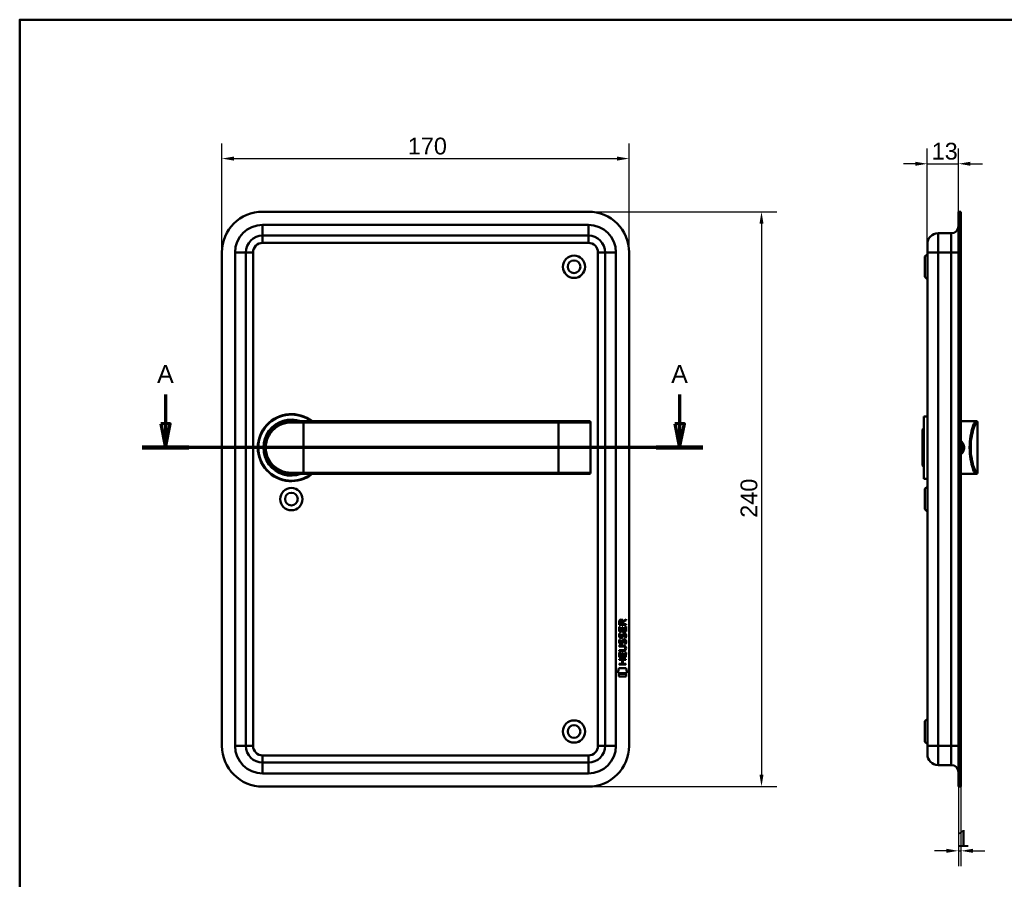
# Model space of a CAD drawing. Header units: millimetres. Extents: x 20 to 833, y 20 to 574.
# Tile 3 of 4: x 20 to 431, y 215 to 574. Entities that reach past the tile are written whole.
import ezdxf

# ---------------------------------------------------------------- set-up
doc = ezdxf.new("R2010")
doc.units = ezdxf.units.MM
doc.header["$LTSCALE"] = 2
for name, color, linetype, lineweight in [('Bemaßungen(DIN)', 7, 'Continuous', 25), ('Schnittansichtslinien(DIN)', 7, 'Continuous', 70), ('Sichtbare Kanten(DIN)', 7, 'Continuous', 50), ('Sichtbare tangentiale Kanten(DIN)', 7, 'Continuous', 50), ('Skizziergeometrie(DIN)', 7, 'Continuous', 50)]:
    doc.layers.add(name, color=color, linetype=linetype, lineweight=lineweight)
doc.styles.add('Aktuell-DINGroßer Text', font='arial.ttf')
doc.styles.add('STANDARD-DIN~0', font='arial.ttf')
doc.dimstyles.new('CAD-LAN', dxfattribs={"dimscale": 2, "dimtxt": 3.5, "dimasz": 2.5, "dimexe": 3.175, "dimexo": 0, "dimgap": 0.8, "dimtad": 1, "dimrnd": 1e-08, "dimtxsty": 'STANDARD-DIN~0', "dimcen": 0.09, "dimdle": 10, "dimclrd": 250, "dimclre": 250, "dimclrt": 250, "dimadec": 0, "dimazin": 2, "dimtfac": 1, "dimtmove": 0, "dimatfit": 3, "dimfxl": 1, "dimtolj": 1, "dimtzin": 0, "dimlwd": 25, "dimlwe": 25, "dimarcsym": 0})

# ---------------------------------------------------------------- blocks, each defined once
blk = doc.blocks.new('Ränder Standardrahmen')
at = {"layer": 'Skizziergeometrie(DIN)', "flags": 128}
blk.add_lwpolyline([(10, 10), (10, 287), (410, 287), (410, 10), (10, 10)], dxfattribs=at)
blk = doc.blocks.new('*D17')
at = {"layer": 'Bemaßungen(DIN)', "color": 250, "linetype": 'Continuous', "lineweight": 25, "true_color": 0x3f3f3f, "transparency": 16777216}
for p, q in [((398.93, 480.36), (398.93, 520.21)), ((411.93, 493.86), (411.93, 520.21)), ((393.93, 513.86), (388.93, 513.86)), ((398.93, 513.86), (411.93, 513.86)), ((416.93, 513.86), (421.93, 513.86))]:
    blk.add_line(p, q, dxfattribs=at)
at = {"layer": 'Bemaßungen(DIN)', "color": 250, "linetype": 'Continuous', "true_color": 0x3f3f3f, "transparency": 16777216}
for points in [[(393.93, 514.69), (393.93, 513.02), (398.93, 513.86)], [(416.93, 514.69), (416.93, 513.02), (411.93, 513.86)]]:
    blk.add_solid(points, dxfattribs=at)
at = {"layer": 'Defpoints', "color": 0, "linetype": 'Continuous', "transparency": 16777216}
for p in [(411.93, 513.86), (411.93, 493.86), (398.93, 480.36)]:
    blk.add_point(p, dxfattribs=at)
at = {"layer": 'Bemaßungen(DIN)', "color": 250, "linetype": 'Continuous', "lineweight": 25, "true_color": 0x3f3f3f, "transparency": 16777216, "insert": (400.75, 522.61), "char_height": 7, "attachment_point": 1, "style": 'STANDARD-DIN~0'}
blk.add_mtext('\\A1;13', dxfattribs=at)
blk = doc.blocks.new('*D18')
at = {"layer": 'Bemaßungen(DIN)', "color": 250, "linetype": 'Continuous', "lineweight": 25, "true_color": 0x3f3f3f, "transparency": 16777216}
for p, q in [((411.93, 253.86), (411.93, 220.69)), ((412.93, 253.86), (412.93, 220.69)), ((406.93, 227.04), (401.93, 227.04)), ((411.93, 227.04), (412.93, 227.04)), ((417.93, 227.04), (422.93, 227.04))]:
    blk.add_line(p, q, dxfattribs=at)
at = {"layer": 'Bemaßungen(DIN)', "color": 250, "linetype": 'Continuous', "true_color": 0x3f3f3f, "transparency": 16777216}
for points in [[(406.93, 227.88), (406.93, 226.21), (411.93, 227.04)], [(417.93, 227.88), (417.93, 226.21), (412.93, 227.04)]]:
    blk.add_solid(points, dxfattribs=at)
at = {"layer": 'Defpoints', "color": 0, "linetype": 'Continuous', "transparency": 16777216}
for p in [(411.93, 253.86), (412.93, 253.86), (412.93, 227.04)]:
    blk.add_point(p, dxfattribs=at)
at = {"layer": 'Bemaßungen(DIN)', "color": 250, "linetype": 'Continuous', "lineweight": 25, "true_color": 0x3f3f3f, "transparency": 16777216, "insert": (411.14, 235.67), "char_height": 7, "attachment_point": 1, "style": 'STANDARD-DIN~0'}
blk.add_mtext('\\A1;1', dxfattribs=at)
blk = doc.blocks.new('*D19')
at = {"layer": 'Bemaßungen(DIN)', "color": 250, "linetype": 'Continuous', "lineweight": 25, "true_color": 0x3f3f3f, "transparency": 16777216}
for p, q in [((104.43, 476.86), (104.43, 522.37)), ((274.43, 476.86), (274.43, 522.37)), ((109.43, 516.02), (269.43, 516.02))]:
    blk.add_line(p, q, dxfattribs=at)
at = {"layer": 'Bemaßungen(DIN)', "color": 250, "linetype": 'Continuous', "true_color": 0x3f3f3f, "transparency": 16777216}
for points in [[(109.43, 516.85), (109.43, 515.18), (104.43, 516.02)], [(269.43, 516.85), (269.43, 515.18), (274.43, 516.02)]]:
    blk.add_solid(points, dxfattribs=at)
at = {"layer": 'Defpoints', "color": 0, "linetype": 'Continuous', "transparency": 16777216}
for p in [(274.43, 516.02), (104.43, 476.86), (274.43, 476.86)]:
    blk.add_point(p, dxfattribs=at)
at = {"layer": 'Bemaßungen(DIN)', "color": 250, "linetype": 'Continuous', "lineweight": 25, "true_color": 0x3f3f3f, "transparency": 16777216, "insert": (182.04, 524.76), "char_height": 7, "attachment_point": 1, "style": 'STANDARD-DIN~0'}
blk.add_mtext('\\A1;170', dxfattribs=at)
blk = doc.blocks.new('*D20')
at = {"layer": 'Bemaßungen(DIN)', "color": 250, "linetype": 'Continuous', "lineweight": 25, "true_color": 0x3f3f3f, "transparency": 16777216}
for p, q in [((257.43, 493.86), (336.04, 493.86)), ((329.69, 488.86), (329.69, 258.86)), ((257.43, 253.86), (336.04, 253.86))]:
    blk.add_line(p, q, dxfattribs=at)
at = {"layer": 'Bemaßungen(DIN)', "color": 250, "linetype": 'Continuous', "true_color": 0x3f3f3f, "transparency": 16777216}
for points in [[(328.86, 488.86), (330.53, 488.86), (329.69, 493.86)], [(328.86, 258.86), (330.53, 258.86), (329.69, 253.86)]]:
    blk.add_solid(points, dxfattribs=at)
at = {"layer": 'Defpoints', "color": 0, "linetype": 'Continuous', "transparency": 16777216}
for p in [(257.43, 493.86), (257.43, 253.86), (329.69, 253.86)]:
    blk.add_point(p, dxfattribs=at)
at = {"layer": 'Bemaßungen(DIN)', "color": 250, "linetype": 'Continuous', "lineweight": 25, "true_color": 0x3f3f3f, "transparency": 16777216, "insert": (320.95, 366.08), "char_height": 7, "attachment_point": 1, "rotation": 90, "style": 'STANDARD-DIN~0'}
blk.add_mtext('\\A1;240', dxfattribs=at)
blk = doc.blocks.new('2DTransSchnitt0')
at = {"layer": 'Schnittansichtslinien(DIN)', "linetype": 'Continuous'}
for p, q in [((40.43, 208.8), (40.43, 202.68)), ((147.75, 208.8), (147.75, 202.68)), ((39.43, 202.68), (40.43, 197.68)), ((41.43, 202.68), (39.43, 202.68)), ((40.43, 202.68), (40.43, 197.68)), ((40.43, 197.68), (41.43, 202.68)), ((146.75, 202.68), (147.75, 197.68)), ((148.75, 202.68), (146.75, 202.68)), ((147.75, 202.68), (147.75, 197.68)), ((147.75, 197.68), (148.75, 202.68)), ((152.62, 197.68), (35.57, 197.68))]:
    blk.add_line(p, q, dxfattribs=at)
at = {"layer": 'Schnittansichtslinien(DIN)', "linetype": 'Continuous', "lineweight": 140}
for p, q in [((45.3, 197.68), (35.57, 197.68)), ((152.62, 197.68), (142.89, 197.68))]:
    blk.add_line(p, q, dxfattribs=at)
at = {"layer": 'Schnittansichtslinien(DIN)', "linetype": 'Continuous', "flags": 128}
for points in [[(39.43, 202.68), (40.43, 197.68), (41.43, 202.68), (39.43, 202.68)], [(146.75, 202.68), (147.75, 197.68), (148.75, 202.68), (146.75, 202.68)]]:
    blk.add_lwpolyline(points, dxfattribs=at)
at = {"layer": 'Schnittansichtslinien(DIN)'}
for points in [[(39.43, 202.68), (40.43, 197.68), (41.43, 202.68), (39.43, 202.68)], [(146.75, 202.68), (147.75, 197.68), (148.75, 202.68), (146.75, 202.68)]]:
    blk.add_solid(points, dxfattribs=at)
at = {"layer": 'Schnittansichtslinien(DIN)', "char_height": 3.73, "attachment_point": 7, "style": 'Aktuell-DINGroßer Text'}
for insert in [(38.68, 211.18), (146, 211.18)]:
    blk.add_mtext('A', dxfattribs=dict(at, insert=insert))

msp = doc.modelspace()

# ---------------------------------------------------------------- linework, layer by layer
at = {"layer": 'Sichtbare Kanten(DIN)'}
for p, q in [((257.427, 493.858), (121.427, 493.858)), ((411.934, 476.858), (411.934, 493.858)), ((412.934, 493.858), (411.934, 493.858)), ((412.934, 476.858), (412.934, 493.858)), ((121.427, 483.858), (257.427, 483.858)), ((403.434, 484.858), (408.934, 484.858)), ((104.427, 476.858), (104.427, 270.858)), ((114.427, 270.858), (114.427, 476.858)), ((264.427, 476.858), (264.427, 270.858)), ((274.427, 270.858), (274.427, 476.858)), ((398.934, 476.858), (398.934, 480.358)), ((398.934, 476.858), (398.934, 270.858)), ((411.934, 476.858), (411.934, 270.858)), ((412.934, 476.858), (412.934, 270.858)), ((397.934, 475.108), (398.934, 476.108)), ((397.934, 466.608), (397.934, 475.108)), ((397.934, 466.608), (398.934, 465.608)), ((397.434, 408.358), (397.434, 382.358)), ((397.434, 408.358), (398.934, 408.358)), ((133.427, 406.358), (138.427, 406.358)), ((244.927, 406.358), (138.427, 406.358)), ((257.801, 406.358), (244.927, 406.358)), ((257.801, 406.358), (257.82, 406.358)), ((258.32, 384.858), (258.32, 405.858)), ((396.934, 402.858), (397.434, 403.358)), ((396.934, 387.858), (396.934, 402.858)), ((412.934, 406.358), (417.434, 406.358)), ((417.434, 406.358), (419.146, 406.358)), ((419.146, 406.358), (419.434, 406.358)), ((419.934, 384.858), (419.934, 405.858)), ((396.934, 387.858), (397.434, 387.358)), ((138.427, 384.358), (133.427, 384.358)), ((138.427, 384.358), (244.927, 384.358)), ((244.927, 384.358), (257.801, 384.358)), ((257.82, 384.358), (257.801, 384.358)), ((397.434, 382.358), (398.934, 382.358)), ((412.934, 384.358), (417.434, 384.358)), ((417.434, 384.358), (419.146, 384.358)), ((419.434, 384.358), (419.146, 384.358)), ((397.934, 378.108), (398.934, 379.108)), ((397.934, 369.608), (397.934, 378.108)), ((397.934, 369.608), (398.934, 368.608)), ((270.279, 321.344), (270.281, 322.658)), ((273.137, 321.342), (270.279, 321.344)), ((270.629, 322.614), (270.629, 321.726)), ((270.629, 321.726), (271.646, 321.725)), ((271.646, 321.725), (271.647, 322.613)), ((271.944, 322.974), (273.139, 323.764)), ((271.997, 322.575), (271.996, 321.725)), ((271.996, 321.725), (273.138, 321.724)), ((273.139, 323.33), (271.997, 322.575)), ((272.787, 318.989), (272.788, 320.636)), ((272.788, 320.636), (273.137, 320.636)), ((273.137, 320.636), (273.135, 318.612)), ((273.138, 321.724), (273.137, 321.342)), ((273.139, 323.764), (273.139, 323.33)), ((270.277, 318.614), (270.278, 320.618)), ((273.135, 318.612), (270.277, 318.614)), ((270.278, 320.618), (270.627, 320.618)), ((270.448, 317.84), (270.787, 317.74)), ((270.627, 320.618), (270.625, 318.991)), ((270.625, 318.991), (271.52, 318.99)), ((271.52, 318.99), (271.521, 320.437)), ((271.521, 320.437), (271.87, 320.437)), ((271.87, 320.437), (271.868, 318.99)), ((271.868, 318.99), (272.787, 318.989)), ((272.377, 317.537), (272.365, 317.537)), ((270.272, 312.387), (270.272, 312.764)), ((270.272, 312.764), (271.918, 312.762)), ((270.446, 315.294), (270.785, 315.193)), ((270.643, 313.962), (270.65, 313.945)), ((270.645, 316.509), (270.652, 316.491)), ((271.327, 313.864), (271.337, 313.881)), ((271.329, 316.411), (271.339, 316.428)), ((272.375, 314.991), (272.363, 314.991)), ((270.268, 307.876), (270.27, 309.881)), ((270.27, 310.452), (270.27, 310.829)), ((270.27, 310.829), (271.94, 310.827)), ((271.916, 310.45), (270.27, 310.452)), ((270.27, 309.881), (270.618, 309.88)), ((271.941, 312.385), (270.272, 312.387)), ((270.618, 309.88), (270.617, 308.253)), ((271.511, 308.253), (271.513, 309.699)), ((271.513, 309.699), (271.861, 309.699)), ((271.861, 309.699), (271.86, 308.252)), ((272.778, 308.251), (272.78, 309.899)), ((272.78, 309.899), (273.128, 309.898)), ((272.821, 311.6), (272.821, 311.61)), ((273.128, 309.898), (273.127, 307.874)), ((270.264, 304.771), (270.265, 305.148)), ((273.123, 304.769), (270.264, 304.771)), ((270.265, 305.148), (271.508, 305.147)), ((270.266, 306.706), (270.266, 307.083)), ((270.266, 307.083), (273.125, 307.081)), ((271.509, 306.705), (270.266, 306.706)), ((273.127, 307.874), (270.268, 307.876)), ((270.617, 308.253), (271.511, 308.253)), ((271.508, 305.147), (271.509, 306.705)), ((271.86, 308.252), (272.778, 308.251)), ((271.865, 306.705), (271.864, 305.147)), ((271.864, 305.147), (273.123, 305.146)), ((273.124, 306.704), (271.865, 306.705)), ((273.123, 305.146), (273.123, 304.769)), ((273.125, 307.081), (273.124, 306.704)), ((269.733, 301.194), (270.192, 303.327)), ((273.648, 301.191), (269.733, 301.194)), ((270.192, 303.327), (273.198, 303.325)), ((270.192, 299.766), (270.193, 300.908)), ((270.193, 300.908), (273.19, 300.906)), ((273.19, 300.906), (273.189, 299.764)), ((273.198, 303.325), (273.648, 301.191)), ((273.189, 299.764), (270.192, 299.766)), ((397.934, 281.108), (398.934, 282.108)), ((397.934, 272.608), (397.934, 281.108)), ((397.934, 272.608), (398.934, 271.608)), ((398.934, 267.358), (398.934, 270.858)), ((411.934, 253.858), (411.934, 270.858)), ((412.934, 253.858), (412.934, 270.858)), ((257.427, 263.858), (121.427, 263.858)), ((403.434, 262.858), (408.934, 262.858)), ((121.427, 253.858), (257.427, 253.858)), ((412.934, 253.858), (411.934, 253.858))]:
    msp.add_line(p, q, dxfattribs=at)
for centre, radius in [((251.427, 470.858), 4.65), ((251.427, 470.858), 2.65), ((133.427, 373.858), 4.65), ((133.427, 373.858), 2.65), ((251.427, 276.858), 4.65), ((251.427, 276.858), 2.65)]:
    msp.add_circle(centre, radius, dxfattribs=at)
for centre, radius, start, end in [((121.427, 476.858), 17, 90, 180), ((257.427, 476.858), 17, 0, 90), ((408.934, 487.858), 3, 270, 0), ((121.427, 476.858), 7, 90, 180), ((257.427, 476.858), 7, 0, 90), ((403.434, 480.358), 4.5, 90, 180), ((133.427, 395.358), 14, 51.78679, 308.21321), ((133.427, 395.358), 13.8, 52.8542, 307.1458), ((133.427, 395.358), 11.7, 70.08028, 289.91972), ((133.427, 395.358), 11.6, 71.49137, 288.50863), ((133.427, 395.358), 11.5, 73.04257, 286.95743), ((133.427, 395.358), 11.3, 76.76803, 283.23197), ((257.82, 405.858), 0.5, 0, 90), ((419.434, 405.858), 0.5, 0, 90), ((257.82, 384.858), 0.5, 270, 0), ((419.434, 384.858), 0.5, 270, 0), ((121.427, 270.858), 17, 180, 270), ((121.427, 270.858), 7, 180, 270), ((257.427, 270.858), 7, 270, 0), ((257.427, 270.858), 17, 270, 0), ((403.434, 267.358), 4.5, 180, 270), ((408.934, 259.858), 3, 0, 90)]:
    msp.add_arc(centre, radius, start, end, dxfattribs=at)
for centre, major_axis, ratio, start_param, end_param in [((271.808, 321.841), (0.976, -1.274), 0.5180415, 2.7627686, 3.7355131), ((270.415, 321.76), (-1.242, -1.64), 0.5994938, 2.7365723, 3.5673799), ((271.911, 319.619), (-1.103, -3.296), 0.2312948, 5.9540546, 6.015014), ((271.717, 315.85), (-0.839, -1.642), 0.4591024, 2.8345951, 3.3559829), ((271.995, 317.32), (-1.192, -3.54), 0.2215161, 5.9678979, 6.0270389), ((271.396, 314.765), (-0.583, -1.012), 0.541605, 5.8985019, 6.3563332), ((271.39, 317.303), (-0.574, -1.004), 0.5438409, 5.8950231, 6.3553168), ((271.268, 313.889), (-0.098, -0.139), 0.3641716, 1.3429, 1.6509781), ((271.27, 316.435), (-0.098, -0.139), 0.3641716, 1.3429, 1.6509781), ((268.096, 308.088), (4.814, 4.313), 0.3742661, 5.9599282, 6.6783921), ((271.716, 313.306), (-0.838, -1.64), 0.4594521, 2.8344186, 3.3561114), ((268.1, 315.133), (4.808, -4.323), 0.3742014, 5.888113, 6.6064523), ((249.388, 331.437), (23.266, -20.361), 0.1371339, 6.127502, 6.402435)]:
    msp.add_ellipse(centre, major_axis=major_axis, ratio=ratio, start_param=start_param, end_param=end_param, dxfattribs=at)
for points, knots in [([(133.427, 406.358), (131.77, 406.358), (130.127, 405.978), (128.654, 405.268), (127.181, 404.559), (125.877, 403.524), (124.852, 402.248), (123.827, 400.972), (123.083, 399.453), (122.709, 397.835), (122.335, 396.217), (122.336, 394.497), (122.71, 392.879), (123.084, 391.262), (123.826, 389.744), (124.852, 388.468), (125.877, 387.192), (127.181, 386.157), (128.654, 385.447), (130.127, 384.738), (131.77, 384.358), (133.427, 384.358)], [-3.3432814, -3.3432814, -3.3432814, -3.3432814, -2.8656698, -2.8656698, -2.8656698, -2.3880581, -2.3880581, -2.3880581, -1.9104465, -1.9104465, -1.9104465, -1.4328349, -1.4328349, -1.4328349, -0.9552233, -0.9552233, -0.9552233, -0.4776116, -0.4776116, -0.4776116, 0, 0, 0, 0]), ([(412.931, 397.592), (413.387, 397.181), (413.718, 396.633), (413.857, 396.031), (413.958, 395.593), (413.958, 395.126), (413.858, 394.687), (413.757, 394.247), (413.556, 393.835), (413.278, 393.486), (413.174, 393.355), (413.058, 393.233), (412.933, 393.122)], [3.41810631, 3.41810631, 3.41810631, 3.41810631, 3.62583349, 3.62583349, 3.62583349, 3.77690989, 3.77690989, 3.77690989, 3.92798628, 3.92798628, 3.92798628, 3.98481275, 3.98481275, 3.98481275, 3.98481275]), ([(412.934, 392.563), (413.168, 392.742), (413.74, 393.313), (414.321, 394.549), (414.324, 396.485), (413.566, 397.661), (412.934, 398.151)], [-1.90104406, -1.90104406, -1.90104406, -1.90104406, -1.81291674, -1.66184035, -1.51076395, -1.27193147, -1.27193147, -1.27193147, -1.27193147]), ([(272.821, 311.61), (272.821, 311.657), (272.819, 311.703), (272.803, 311.839), (272.78, 311.926), (272.706, 312.077), (272.659, 312.138), (272.539, 312.244), (272.469, 312.284), (272.252, 312.368), (272.092, 312.385), (271.941, 312.385)], [-0.13394602, -0.13394602, -0.13394602, -0.13394602, -0.11996159, -0.11996159, -0.09310912, -0.09310912, -0.06964663, -0.06964663, -0.04519613, -0.04519613, 0, 0, 0, 0])]:
    msp.add_open_spline(points, degree=3, knots=knots, dxfattribs=at)
for points in [[(270.281, 322.658), (270.295, 323.099), (270.527, 323.561), (271.14, 323.561)], [(271.647, 322.613), (271.647, 322.886), (271.56, 323.212), (271.145, 323.212)], [(270.325, 316.362), (270.234, 316.603), (270.205, 316.836), (270.247, 317.164)], [(270.247, 317.164), (270.265, 317.303), (270.306, 317.51), (270.377, 317.683)], [(270.377, 317.683), (270.397, 317.733), (270.448, 317.84), (270.448, 317.84)], [(270.632, 317.275), (270.568, 317.023), (270.562, 316.799), (270.62, 316.583)], [(270.787, 317.74), (270.787, 317.74), (270.667, 317.413), (270.632, 317.275)], [(271.339, 316.428), (271.408, 316.537), (271.465, 316.701), (271.52, 316.946)], [(271.52, 316.946), (271.604, 317.314), (271.706, 317.525), (271.847, 317.693)], [(271.859, 316.796), (271.805, 316.556), (271.743, 316.391), (271.667, 316.253)], [(271.847, 317.693), (271.94, 317.803), (272.071, 317.875), (272.25, 317.899)], [(271.908, 316.994), (271.9, 316.964), (271.86, 316.798), (271.859, 316.796)], [(272.094, 317.419), (272.023, 317.331), (271.963, 317.193), (271.908, 316.994)], [(272.365, 317.537), (272.243, 317.537), (272.168, 317.505), (272.094, 317.419)], [(272.25, 317.899), (272.538, 317.938), (272.82, 317.837), (273.014, 317.521)], [(272.783, 316.493), (272.852, 316.826), (272.851, 317.102), (272.745, 317.3)], [(273.162, 316.586), (273.132, 316.255), (272.974, 315.925), (272.938, 315.868)], [(273.014, 317.521), (273.124, 317.34), (273.178, 317.121), (273.178, 316.852)], [(273.178, 316.852), (273.178, 316.767), (273.171, 316.681), (273.162, 316.586)], [(270.323, 313.815), (270.232, 314.056), (270.203, 314.289), (270.245, 314.617)], [(270.245, 314.617), (270.263, 314.757), (270.304, 314.964), (270.375, 315.137)], [(270.882, 313.355), (270.659, 313.388), (270.429, 313.533), (270.323, 313.815)], [(270.884, 315.901), (270.661, 315.934), (270.431, 316.079), (270.325, 316.362)], [(270.375, 315.137), (270.395, 315.186), (270.446, 315.294), (270.446, 315.294)], [(270.63, 314.729), (270.566, 314.476), (270.56, 314.252), (270.618, 314.036)], [(270.785, 315.193), (270.785, 315.193), (270.665, 314.867), (270.63, 314.729)], [(270.855, 313.732), (271.002, 313.672), (271.19, 313.708), (271.295, 313.823)], [(270.857, 316.279), (271.004, 316.219), (271.192, 316.254), (271.297, 316.369)], [(271.037, 313.342), (270.936, 313.343), (270.915, 313.35), (270.882, 313.355)], [(271.039, 315.888), (270.938, 315.89), (270.917, 315.896), (270.884, 315.901)], [(271.665, 313.706), (271.549, 313.497), (271.354, 313.338), (271.037, 313.342)], [(271.667, 316.253), (271.551, 316.043), (271.356, 315.884), (271.039, 315.888)], [(271.337, 313.881), (271.406, 313.991), (271.463, 314.154), (271.518, 314.4)], [(271.518, 314.4), (271.602, 314.767), (271.704, 314.979), (271.845, 315.146)], [(271.857, 314.249), (271.803, 314.009), (271.74, 313.844), (271.665, 313.706)], [(271.845, 315.146), (271.938, 315.256), (272.069, 315.329), (272.248, 315.353)], [(271.906, 314.448), (271.898, 314.418), (271.858, 314.251), (271.857, 314.249)], [(272.092, 314.873), (272.021, 314.784), (271.961, 314.646), (271.906, 314.448)], [(272.363, 314.991), (272.241, 314.991), (272.166, 314.958), (272.092, 314.873)], [(272.248, 315.353), (272.536, 315.391), (272.818, 315.291), (273.012, 314.974)], [(272.567, 313.408), (272.567, 313.408), (272.722, 313.662), (272.781, 313.947)], [(272.936, 313.321), (272.915, 313.326), (272.567, 313.408), (272.567, 313.408)], [(272.569, 315.954), (272.569, 315.955), (272.724, 316.208), (272.783, 316.493)], [(272.938, 315.868), (272.917, 315.872), (272.569, 315.954), (272.569, 315.954)], [(272.781, 313.947), (272.85, 314.28), (272.849, 314.556), (272.743, 314.753)], [(273.16, 314.04), (273.13, 313.708), (272.972, 313.379), (272.936, 313.321)], [(273.012, 314.974), (273.122, 314.794), (273.176, 314.575), (273.176, 314.305)], [(273.176, 314.305), (273.176, 314.22), (273.169, 314.134), (273.16, 314.04)]]:
    msp.add_open_spline(points, degree=3, dxfattribs=at)
at = {"layer": 'Sichtbare tangentiale Kanten(DIN)'}
for p, q in [((257.427, 488.358), (121.427, 488.358)), ((121.427, 488.358), (121.427, 483.858)), ((257.427, 488.358), (257.427, 483.858)), ((121.427, 480.858), (121.427, 483.858)), ((257.427, 480.858), (257.427, 483.858)), ((403.434, 484.858), (403.434, 476.858)), ((408.934, 476.858), (408.934, 484.858)), ((109.927, 476.858), (114.427, 476.858)), ((109.927, 476.858), (109.927, 270.858)), ((117.427, 476.858), (114.427, 476.858)), ((117.427, 270.858), (117.427, 476.858)), ((121.427, 480.858), (257.427, 480.858)), ((261.427, 476.858), (264.427, 476.858)), ((261.427, 476.858), (261.427, 270.858)), ((268.927, 476.858), (264.427, 476.858)), ((268.927, 270.858), (268.927, 476.858)), ((398.934, 476.858), (403.434, 476.858)), ((403.434, 270.858), (403.434, 476.858)), ((403.434, 476.858), (408.934, 476.858)), ((408.934, 476.858), (408.934, 270.858)), ((411.934, 476.858), (408.934, 476.858)), ((412.934, 476.858), (411.934, 476.858)), ((138.427, 405.858), (133.37, 405.858)), ((138.427, 406.358), (138.427, 405.858)), ((138.427, 405.858), (244.927, 405.858)), ((138.427, 384.858), (138.427, 405.858)), ((244.927, 406.358), (244.927, 405.858)), ((244.927, 384.858), (244.927, 405.858)), ((244.927, 405.858), (258.282, 405.858)), ((258.282, 405.858), (258.282, 384.858)), ((258.32, 405.858), (258.282, 405.858)), ((419.934, 405.858), (419.643, 405.858)), ((133.37, 384.858), (138.427, 384.858)), ((244.927, 384.858), (138.427, 384.858)), ((138.427, 384.358), (138.427, 384.858)), ((244.927, 384.358), (244.927, 384.858)), ((258.282, 384.858), (244.927, 384.858)), ((258.282, 384.858), (258.32, 384.858)), ((419.643, 384.858), (419.934, 384.858)), ((114.427, 270.858), (109.927, 270.858)), ((114.427, 270.858), (117.427, 270.858)), ((264.427, 270.858), (261.427, 270.858)), ((264.427, 270.858), (268.927, 270.858)), ((403.434, 270.858), (398.934, 270.858)), ((403.434, 270.858), (403.434, 262.858)), ((403.434, 270.858), (408.934, 270.858)), ((408.934, 262.858), (408.934, 270.858)), ((408.934, 270.858), (411.934, 270.858)), ((412.934, 270.858), (411.934, 270.858)), ((257.427, 266.858), (121.427, 266.858)), ((121.427, 263.858), (121.427, 266.858)), ((121.427, 263.858), (121.427, 259.358)), ((257.427, 263.858), (257.427, 266.858)), ((257.427, 263.858), (257.427, 259.358)), ((121.427, 259.358), (257.427, 259.358))]:
    msp.add_line(p, q, dxfattribs=at)
for centre, radius, start, end in [((121.427, 476.858), 11.5, 90, 180), ((257.427, 476.858), 11.5, 0, 90), ((121.427, 476.858), 4, 90, 180), ((257.427, 476.858), 4, 0, 90), ((121.427, 270.858), 11.5, 180, 270), ((121.427, 270.858), 4, 180, 270), ((257.427, 270.858), 4, 270, 0), ((257.427, 270.858), 11.5, 270, 0)]:
    msp.add_arc(centre, radius, start, end, dxfattribs=at)
for centre, major_axis, ratio, start_param, end_param in [((133.427, 405.858), (0, 0.5), 0.1145038, 0, 1.5707963), ((257.801, 405.858), (0, 0.5), 0.9612617, 4.712389, 6.2831853), ((419.146, 405.858), (0, 0.5), 0.9934228, 4.712389, 6.2831853), ((133.427, 384.858), (0, -0.5), 0.1145038, 4.712389, 6.2831853), ((257.801, 384.858), (0, -0.5), 0.9612617, 0, 1.5707963), ((419.146, 384.858), (0, -0.5), 0.9934228, 0, 1.5707963)]:
    msp.add_ellipse(centre, major_axis=major_axis, ratio=ratio, start_param=start_param, end_param=end_param, dxfattribs=at)
for points, knots in [([(133.37, 384.858), (131.77, 384.858), (130.184, 385.222), (128.761, 385.898), (127.339, 386.574), (126.08, 387.563), (125.09, 388.781), (124.101, 389.999), (123.38, 391.447), (123.02, 392.991), (122.661, 394.536), (122.662, 396.177), (123.022, 397.723), (123.382, 399.268), (124.102, 400.716), (125.091, 401.935), (126.08, 403.153), (127.34, 404.141), (128.762, 404.818), (130.184, 405.494), (131.77, 405.858), (133.37, 405.858)], [0, 0, 0, 0, 0.4776116, 0.4776116, 0.4776116, 0.9552233, 0.9552233, 0.9552233, 1.4328349, 1.4328349, 1.4328349, 1.9104465, 1.9104465, 1.9104465, 2.3880581, 2.3880581, 2.3880581, 2.8656698, 2.8656698, 2.8656698, 3.3432814, 3.3432814, 3.3432814, 3.3432814]), ([(419.146, 406.358), (418.964, 406.358), (418.69, 405.978), (418.375, 405.268), (418.06, 404.559), (417.705, 403.524), (417.396, 402.248), (417.086, 400.972), (416.823, 399.453), (416.691, 397.835), (416.559, 396.217), (416.558, 394.497), (416.69, 392.879), (416.821, 391.262), (417.085, 389.744), (417.395, 388.468), (417.705, 387.192), (418.06, 386.157), (418.375, 385.447), (418.69, 384.738), (418.964, 384.358), (419.146, 384.358)], [-3.3432814, -3.3432814, -3.3432814, -3.3432814, -2.8656698, -2.8656698, -2.8656698, -2.3880581, -2.3880581, -2.3880581, -1.9104465, -1.9104465, -1.9104465, -1.4328349, -1.4328349, -1.4328349, -0.9552233, -0.9552233, -0.9552233, -0.4776116, -0.4776116, -0.4776116, 0, 0, 0, 0]), ([(419.643, 384.858), (419.459, 384.858), (419.182, 385.222), (418.863, 385.898), (418.544, 386.574), (418.185, 387.563), (417.872, 388.781), (417.558, 389.999), (417.293, 391.447), (417.159, 392.991), (417.025, 394.536), (417.026, 396.177), (417.16, 397.723), (417.294, 399.268), (417.559, 400.716), (417.872, 401.935), (418.185, 403.153), (418.544, 404.141), (418.863, 404.818), (419.182, 405.494), (419.459, 405.858), (419.643, 405.858)], [0, 0, 0, 0, 0.4776116, 0.4776116, 0.4776116, 0.9552233, 0.9552233, 0.9552233, 1.4328349, 1.4328349, 1.4328349, 1.9104465, 1.9104465, 1.9104465, 2.3880581, 2.3880581, 2.3880581, 2.8656698, 2.8656698, 2.8656698, 3.3432814, 3.3432814, 3.3432814, 3.3432814])]:
    msp.add_open_spline(points, degree=3, knots=knots, dxfattribs=at)

# ---------------------------------------------------------------- block references
at = {"xscale": 2, "yscale": 2, "zscale": 2}
msp.add_blockref('Ränder Standardrahmen', (0, 0), dxfattribs=at)
at = {"layer": 'Schnittansichtslinien(DIN)', "xscale": 2, "yscale": 2, "zscale": 2}
msp.add_blockref('2DTransSchnitt0', (0, 0), dxfattribs=at)

# ---------------------------------------------------------------- dimensions: what is measured, and where the dimension line sits
at = {"layer": 'Bemaßungen(DIN)', "color": 250, "linetype": 'Continuous', "lineweight": 25, "true_color": 0x3f3f3f}
for base, p1, p2, angle, override, picture, middle in [((274.427, 516.016), (104.427, 476.858), (274.427, 476.858), 180, {"dimgap": 0.8, "dimdec": 2, "dimtol": 0, "dimlim": 0, "dimtp": 0, "dimtm": 0, "dimtdec": 2, "dimtofl": 0, "dimatfit": 1}, '*D19', (189.427, 516.016)), ((411.934, 513.858), (398.934, 480.358), (411.934, 493.858), 180, {"dimgap": 0.8, "dimdec": 2, "dimtol": 0, "dimlim": 0, "dimtp": 0, "dimtm": 0, "dimtdec": 2, "dimtofl": 1, "dimatfit": 1}, '*D17', (405.434, 513.858)), ((329.694, 253.858), (257.427, 493.858), (257.427, 253.858), 90, {"dimgap": 0.8, "dimdec": 2, "dimtol": 0, "dimlim": 0, "dimtp": 0, "dimtm": 0, "dimtdec": 2, "dimtofl": 0, "dimatfit": 1}, '*D20', (329.694, 373.858)), ((412.934, 227.044), (411.934, 253.858), (412.934, 253.858), 180, {"dimgap": 0.8, "dimdec": 2, "dimtol": 0, "dimlim": 0, "dimtp": 0, "dimtm": 0, "dimtdec": 2, "dimtofl": 1, "dimatfit": 1}, '*D18', (412.434, 227.044))]:
    dim = msp.add_linear_dim(base=base, p1=p1, p2=p2, angle=angle, dimstyle='CAD-LAN', override=override, dxfattribs=at)
    dim.commit()
    dim.dimension.update_dxf_attribs({"geometry": picture, "text_midpoint": middle, "dimtype": 160})

doc.saveas('drawing.dxf')
